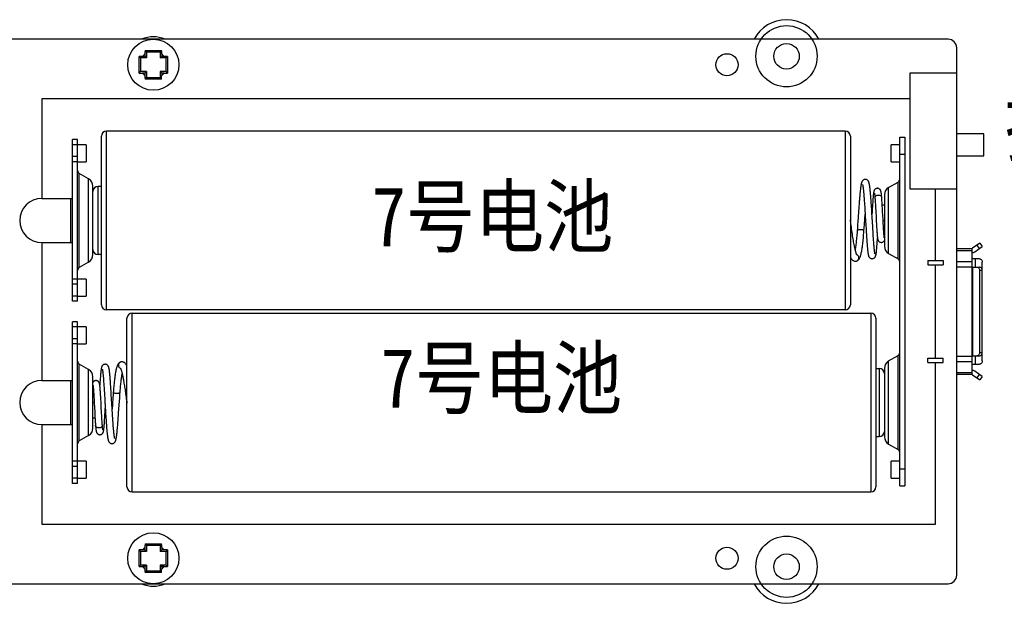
# Model space of a CAD drawing. Extents: x 0 to 297, y 0 to 210.
# Tile 17 of 23: x 102 to 160, y 54 to 89. Entities that reach past the tile are written whole.
import ezdxf

# ---------------------------------------------------------------- set-up
doc = ezdxf.new("R2010")
doc.units = 0
doc.header["$LTSCALE"] = 16.335
doc.layers.get('0').update_dxf_attribs({"linetype": 'CONTINUOUS'})
doc.layers.add('02___PRT_ALL_AXES', color=7, linetype='CONTINUOUS')
doc.styles.get("Standard").update_dxf_attribs({"font": 'txt', "width": 0.85})

msp = doc.modelspace()

# ---------------------------------------------------------------- linework, layer by layer
at = {"color": 7, "linetype": 'CONTINUOUS'}
for p, q in [((157.029, 87.503), (62.029, 87.503)), ((109.841, 86.841), (109.929, 86.753)), ((110.817, 86.841), (110.729, 86.753)), ((157.529, 56.003), (157.529, 87.003)), ((109.491, 86.491), (109.579, 86.403)), ((109.579, 86.403), (109.579, 85.603)), ((109.929, 86.403), (109.579, 86.403)), ((109.838, 86.494), (109.697, 86.494)), ((109.838, 86.635), (109.838, 86.494)), ((109.929, 86.403), (109.838, 86.494)), ((109.929, 86.753), (109.929, 86.403)), ((110.729, 86.753), (109.929, 86.753)), ((110.729, 86.753), (110.729, 86.403)), ((110.729, 86.403), (110.82, 86.494)), ((111.079, 86.403), (110.729, 86.403)), ((110.82, 86.635), (110.82, 86.494)), ((110.961, 86.494), (110.82, 86.494)), ((111.167, 86.491), (111.079, 86.403)), ((111.079, 85.603), (111.079, 86.403)), ((109.491, 85.515), (109.579, 85.603)), ((109.929, 85.603), (109.579, 85.603)), ((109.838, 85.512), (109.697, 85.512)), ((109.929, 85.603), (109.838, 85.512)), ((109.838, 85.512), (109.838, 85.371)), ((109.841, 85.165), (109.929, 85.253)), ((109.929, 85.603), (109.929, 85.253)), ((109.929, 85.253), (110.729, 85.253)), ((110.729, 85.603), (110.729, 85.253)), ((111.079, 85.603), (110.729, 85.603)), ((110.729, 85.603), (110.82, 85.512)), ((110.817, 85.165), (110.729, 85.253)), ((110.82, 85.512), (110.82, 85.371)), ((110.961, 85.512), (110.82, 85.512)), ((111.167, 85.515), (111.079, 85.603)), ((157.529, 85.503), (154.779, 85.503)), ((154.779, 85.503), (154.779, 78.703)), ((105.579, 72.103), (105.579, 81.603)), ((105.879, 81.603), (105.579, 81.603)), ((105.879, 72.103), (105.879, 81.603)), ((107.279, 71.903), (107.279, 81.803)), ((107.579, 71.603), (107.579, 82.103)), ((150.979, 82.103), (107.579, 82.103)), ((150.979, 82.103), (150.979, 71.603)), ((151.279, 81.803), (151.279, 71.903)), ((154.179, 81.753), (154.479, 81.753)), ((154.179, 61.253), (154.179, 81.753)), ((154.479, 81.753), (154.479, 61.253)), ((159.129, 81.953), (157.529, 81.953)), ((159.129, 80.653), (159.129, 81.953)), ((105.879, 81.303), (105.579, 81.303)), ((106.379, 81.303), (105.879, 81.303)), ((106.379, 81.303), (106.379, 80.303)), ((154.179, 81.303), (153.679, 81.303)), ((153.679, 80.303), (153.679, 81.303)), ((105.879, 80.603), (105.579, 80.603)), ((154.179, 80.753), (154.479, 80.753)), ((157.529, 80.653), (159.129, 80.653)), ((105.879, 80.303), (105.579, 80.303)), ((105.879, 80.303), (106.379, 80.303)), ((153.679, 80.303), (154.179, 80.303)), ((105.979, 74.093), (105.979, 79.613)), ((106.529, 79.295), (105.979, 79.613)), ((106.529, 74.411), (106.529, 79.295)), ((106.779, 74.844), (106.779, 78.862)), ((107.079, 74.853), (107.079, 78.853)), ((107.279, 78.853), (107.079, 78.853)), ((153.529, 78.795), (154.079, 79.113)), ((153.529, 74.911), (153.529, 78.795)), ((154.079, 74.593), (154.079, 79.113)), ((154.779, 78.703), (157.529, 78.703)), ((103.779, 78.153), (105.579, 78.153)), ((105.479, 75.553), (105.479, 78.153)), ((152.495, 78.049), (152.488, 78.145)), ((153.125, 78.188), (153.122, 78.224)), ((153.129, 78.133), (153.125, 78.188)), ((153.133, 78.071), (153.129, 78.133)), ((153.279, 78.362), (153.279, 75.344)), ((151.773, 77.555), (151.763, 77.42)), ((151.783, 77.686), (151.773, 77.555)), ((151.792, 77.811), (151.783, 77.686)), ((152.099, 77.99), (152.107, 77.882)), ((152.107, 77.882), (152.114, 77.77)), ((152.114, 77.77), (152.122, 77.655)), ((152.122, 77.655), (152.13, 77.535)), ((152.13, 77.535), (152.137, 77.413)), ((152.502, 77.95), (152.495, 78.049)), ((152.509, 77.848), (152.502, 77.95)), ((152.516, 77.744), (152.509, 77.848)), ((152.523, 77.638), (152.516, 77.744)), ((152.534, 77.475), (152.523, 77.638)), ((152.57, 77.571), (152.565, 77.474)), ((152.576, 77.664), (152.57, 77.571)), ((152.581, 77.752), (152.576, 77.664)), ((152.586, 77.834), (152.581, 77.752)), ((152.591, 77.912), (152.586, 77.834)), ((152.596, 77.986), (152.591, 77.912)), ((152.601, 78.054), (152.596, 77.986)), ((152.74, 77.972), (152.745, 77.892)), ((152.745, 77.892), (152.75, 77.809)), ((152.75, 77.809), (152.755, 77.724)), ((152.755, 77.724), (152.76, 77.636)), ((152.76, 77.636), (152.765, 77.547)), ((152.765, 77.547), (152.77, 77.456)), ((153.138, 78.006), (153.133, 78.071)), ((153.142, 77.938), (153.138, 78.006)), ((153.147, 77.867), (153.142, 77.938)), ((153.151, 77.795), (153.147, 77.867)), ((153.158, 77.684), (153.151, 77.795)), ((153.164, 77.569), (153.158, 77.684)), ((153.175, 77.373), (153.164, 77.569)), ((151.738, 77.067), (151.718, 76.772)), ((152.107, 76.624), (152.149, 77.221)), ((152.137, 77.413), (152.145, 77.288)), ((152.145, 77.288), (152.157, 77.097)), ((152.157, 77.097), (152.187, 76.584)), ((152.544, 77.311), (152.534, 77.475)), ((152.56, 77.035), (152.544, 77.311)), ((152.556, 77.321), (152.55, 77.209)), ((152.565, 77.474), (152.556, 77.321)), ((152.593, 76.499), (152.56, 77.035)), ((152.77, 77.456), (152.778, 77.317)), ((152.792, 77.04), (152.804, 76.815)), ((153.187, 77.138), (153.175, 77.373)), ((153.199, 76.909), (153.187, 77.138)), ((151.31, 76.672), (151.279, 76.896)), ((151.691, 76.396), (151.68, 76.253)), ((151.702, 76.547), (151.691, 76.396)), ((152.093, 76.429), (152.107, 76.624)), ((152.187, 76.584), (152.203, 76.334)), ((152.602, 76.348), (152.593, 76.499)), ((152.804, 76.815), (152.813, 76.643)), ((152.813, 76.643), (152.82, 76.52)), ((152.82, 76.52), (152.825, 76.442)), ((152.825, 76.442), (152.829, 76.367)), ((152.829, 76.367), (152.834, 76.295)), ((153.207, 76.763), (153.199, 76.909)), ((153.202, 76.853), (153.279, 76.853)), ((153.213, 76.659), (153.207, 76.763)), ((153.218, 76.559), (153.213, 76.659)), ((153.224, 76.465), (153.218, 76.559)), ((153.227, 76.406), (153.224, 76.465)), ((153.231, 76.349), (153.227, 76.406)), ((152.203, 76.334), (152.214, 76.154)), ((152.214, 76.154), (152.221, 76.04)), ((152.221, 76.04), (152.228, 75.929)), ((152.228, 75.929), (152.235, 75.824)), ((152.235, 75.824), (152.242, 75.725)), ((152.611, 76.201), (152.602, 76.348)), ((152.617, 76.107), (152.611, 76.201)), ((152.623, 76.016), (152.617, 76.107)), ((152.628, 75.927), (152.623, 76.016)), ((152.634, 75.841), (152.628, 75.927)), ((152.64, 75.759), (152.634, 75.841)), ((152.834, 76.295), (152.838, 76.228)), ((152.838, 76.228), (152.843, 76.164)), ((152.843, 76.164), (152.847, 76.104)), ((152.868, 75.724), (152.874, 75.824)), ((153.234, 76.295), (153.231, 76.349)), ((153.237, 76.244), (153.234, 76.295)), ((153.241, 76.195), (153.237, 76.244)), ((153.244, 76.149), (153.241, 76.195)), ((153.247, 76.106), (153.244, 76.149)), ((153.25, 76.066), (153.247, 76.106)), ((153.254, 76.028), (153.25, 76.066)), ((153.257, 75.993), (153.254, 76.028)), ((153.26, 75.961), (153.257, 75.993)), ((153.263, 75.932), (153.26, 75.961)), ((103.779, 75.553), (105.579, 75.553)), ((152.242, 75.725), (152.249, 75.631)), ((152.249, 75.631), (152.255, 75.542)), ((152.645, 75.68), (152.64, 75.759)), ((152.651, 75.604), (152.645, 75.68)), ((152.656, 75.531), (152.651, 75.604)), ((152.662, 75.462), (152.656, 75.531)), ((152.667, 75.396), (152.662, 75.462)), ((152.672, 75.334), (152.667, 75.396)), ((152.678, 75.276), (152.672, 75.334)), ((152.862, 75.632), (152.868, 75.724)), ((157.529, 75.213), (158.429, 75.213)), ((158.429, 67.793), (158.429, 75.213)), ((158.885, 75.523), (158.458, 75.222)), ((158.602, 75.018), (159.029, 75.319)), ((158.865, 75.203), (158.722, 75.408)), ((158.885, 75.523), (159.029, 75.319)), ((107.279, 74.853), (107.079, 74.853)), ((153.529, 74.911), (154.079, 74.593)), ((157.529, 75.079), (158.429, 75.079)), ((106.529, 74.411), (105.979, 74.093)), ((151.629, 74.469), (151.632, 74.469)), ((155.839, 74.503), (156.739, 74.503)), ((155.839, 74.503), (155.839, 74.253)), ((155.839, 74.253), (156.739, 74.253)), ((156.739, 74.503), (156.739, 74.253)), ((157.529, 74.437), (158.429, 74.437)), ((157.529, 74.121), (158.429, 74.121)), ((158.869, 74.603), (158.429, 74.603)), ((158.429, 74.103), (158.869, 74.103)), ((158.459, 74.103), (158.459, 68.903)), ((158.609, 74.603), (158.609, 74.103)), ((159.029, 68.603), (159.029, 74.403)), ((159.029, 73.903), (158.879, 73.903)), ((158.879, 69.103), (158.879, 73.903)), ((105.879, 73.403), (105.579, 73.403)), ((105.879, 73.103), (105.579, 73.103)), ((106.379, 73.403), (105.879, 73.403)), ((106.379, 73.403), (106.379, 72.403)), ((105.879, 72.403), (105.579, 72.403)), ((105.879, 72.403), (106.379, 72.403)), ((105.879, 72.103), (105.579, 72.103)), ((150.979, 71.603), (107.579, 71.603)), ((109.079, 71.403), (152.479, 71.403)), ((109.079, 60.903), (109.079, 71.403)), ((152.479, 71.403), (152.479, 60.903)), ((105.879, 70.903), (105.579, 70.903)), ((105.579, 61.403), (105.579, 70.903)), ((105.879, 70.603), (105.579, 70.603)), ((105.879, 61.403), (105.879, 70.903)), ((106.379, 70.603), (105.879, 70.603)), ((106.379, 70.603), (106.379, 69.603)), ((108.779, 61.203), (108.779, 71.103)), ((152.779, 71.103), (152.779, 61.203)), ((105.879, 69.903), (105.579, 69.903)), ((105.879, 69.603), (105.579, 69.603)), ((105.879, 69.603), (106.379, 69.603)), ((153.529, 68.595), (154.079, 68.913)), ((154.079, 63.393), (154.079, 68.913)), ((157.529, 68.885), (158.429, 68.885)), ((158.429, 68.903), (158.869, 68.903)), ((158.609, 68.903), (158.609, 68.403)), ((158.879, 69.103), (159.029, 69.103)), ((106.529, 68.095), (105.979, 68.413)), ((105.979, 63.893), (105.979, 68.413)), ((108.429, 68.537), (108.427, 68.537)), ((153.529, 63.711), (153.529, 68.595)), ((155.839, 68.753), (156.739, 68.753)), ((155.839, 68.503), (155.839, 68.753)), ((155.839, 68.503), (156.739, 68.503)), ((156.739, 68.503), (156.739, 68.753)), ((157.529, 68.569), (158.429, 68.569)), ((158.429, 68.403), (158.869, 68.403)), ((106.529, 64.211), (106.529, 68.095)), ((107.353, 67.98), (107.357, 67.95)), ((107.357, 67.95), (107.361, 67.917)), ((107.361, 67.917), (107.365, 67.881)), ((107.365, 67.881), (107.369, 67.842)), ((107.369, 67.842), (107.374, 67.8)), ((107.374, 67.8), (107.378, 67.755)), ((107.378, 67.755), (107.382, 67.706)), ((107.382, 67.706), (107.387, 67.655)), ((107.78, 67.747), (107.775, 67.802)), ((107.785, 67.689), (107.78, 67.747)), ((107.79, 67.628), (107.785, 67.689)), ((152.779, 68.153), (152.979, 68.153)), ((152.979, 68.153), (152.979, 64.153)), ((153.279, 68.162), (153.279, 64.144)), ((157.529, 67.927), (158.429, 67.927)), ((158.429, 67.793), (157.529, 67.793)), ((158.458, 67.784), (158.885, 67.483)), ((159.029, 67.687), (158.602, 67.988)), ((158.722, 67.598), (158.865, 67.802)), ((159.029, 67.687), (158.885, 67.483)), ((103.779, 67.453), (105.579, 67.453)), ((105.479, 64.853), (105.479, 67.453)), ((106.779, 64.644), (106.779, 67.662)), ((107.189, 67.268), (107.184, 67.182)), ((107.195, 67.355), (107.189, 67.268)), ((107.2, 67.439), (107.195, 67.355)), ((107.206, 67.517), (107.2, 67.439)), ((107.211, 67.59), (107.206, 67.517)), ((107.387, 67.655), (107.392, 67.6)), ((107.392, 67.6), (107.396, 67.541)), ((107.396, 67.541), (107.401, 67.48)), ((107.401, 67.48), (107.406, 67.415)), ((107.406, 67.415), (107.411, 67.346)), ((107.411, 67.346), (107.416, 67.275)), ((107.416, 67.275), (107.421, 67.2)), ((107.421, 67.2), (107.427, 67.122)), ((107.427, 67.122), (107.432, 67.04)), ((107.795, 67.563), (107.79, 67.628)), ((107.8, 67.495), (107.795, 67.563)), ((107.806, 67.424), (107.8, 67.495)), ((107.811, 67.35), (107.806, 67.424)), ((107.817, 67.272), (107.811, 67.35)), ((107.822, 67.191), (107.817, 67.272)), ((107.828, 67.107), (107.822, 67.191)), ((107.837, 66.975), (107.828, 67.107)), ((106.795, 67.078), (106.797, 67.054)), ((106.797, 67.054), (106.8, 67.028)), ((106.8, 67.028), (106.803, 67)), ((106.803, 67), (106.805, 66.969)), ((106.805, 66.969), (106.808, 66.935)), ((106.808, 66.935), (106.811, 66.9)), ((106.811, 66.9), (106.814, 66.862)), ((106.814, 66.862), (106.817, 66.822)), ((106.817, 66.822), (106.819, 66.78)), ((106.819, 66.78), (106.822, 66.735)), ((106.822, 66.735), (106.825, 66.689)), ((106.825, 66.689), (106.83, 66.616)), ((106.83, 66.616), (106.835, 66.539)), ((106.835, 66.539), (106.839, 66.458)), ((107.197, 67.066), (107.194, 67.099)), ((107.201, 67.03), (107.197, 67.066)), ((107.204, 66.991), (107.201, 67.03)), ((107.207, 66.948), (107.204, 66.991)), ((107.211, 66.903), (107.207, 66.948)), ((107.214, 66.854), (107.211, 66.903)), ((107.218, 66.803), (107.214, 66.854)), ((107.222, 66.748), (107.218, 66.803)), ((107.225, 66.691), (107.222, 66.748)), ((107.231, 66.6), (107.225, 66.691)), ((107.237, 66.504), (107.231, 66.6)), ((107.432, 67.04), (107.438, 66.956)), ((107.438, 66.956), (107.443, 66.868)), ((107.443, 66.868), (107.452, 66.731)), ((107.452, 66.731), (107.461, 66.588)), ((107.461, 66.588), (107.473, 66.388)), ((107.845, 66.836), (107.837, 66.975)), ((107.857, 66.64), (107.845, 66.836)), ((107.876, 66.326), (107.857, 66.64)), ((107.968, 66.613), (107.954, 66.431)), ((107.978, 66.755), (107.968, 66.613)), ((108.352, 66.393), (108.361, 66.525)), ((108.361, 66.525), (108.371, 66.66)), ((108.371, 66.66), (108.378, 66.753)), ((106.856, 66.153), (106.779, 66.153)), ((106.839, 66.458), (106.844, 66.373)), ((106.844, 66.373), (106.851, 66.253)), ((106.851, 66.253), (106.857, 66.127)), ((106.857, 66.127), (106.863, 66.027)), ((106.863, 66.027), (106.866, 65.959)), ((106.866, 65.959), (106.872, 65.855)), ((107.244, 66.366), (107.237, 66.504)), ((107.255, 66.179), (107.244, 66.366)), ((107.261, 66.06), (107.255, 66.179)), ((107.265, 65.977), (107.261, 66.06)), ((107.473, 66.388), (107.479, 66.283)), ((107.479, 66.283), (107.489, 66.122)), ((107.889, 66.109), (107.876, 66.326)), ((107.896, 65.999), (107.889, 66.109)), ((107.906, 65.834), (107.896, 65.999)), ((107.922, 65.967), (107.914, 65.857)), ((107.93, 66.079), (107.922, 65.967)), ((107.954, 66.431), (107.93, 66.079)), ((108.308, 65.767), (108.342, 66.262)), ((108.342, 66.262), (108.352, 66.393)), ((106.872, 65.855), (106.885, 65.601)), ((106.885, 65.601), (106.895, 65.416)), ((106.895, 65.416), (106.901, 65.306)), ((107.283, 65.63), (107.274, 65.807)), ((107.291, 65.495), (107.283, 65.63)), ((107.296, 65.406), (107.291, 65.495)), ((107.301, 65.317), (107.296, 65.406)), ((107.483, 65.346), (107.489, 65.45)), ((107.489, 65.45), (107.497, 65.598)), ((107.497, 65.598), (107.508, 65.797)), ((107.502, 65.896), (107.516, 65.66)), ((107.516, 65.66), (107.528, 65.481)), ((107.528, 65.481), (107.535, 65.363)), ((107.916, 65.671), (107.906, 65.834)), ((107.914, 65.857), (107.909, 65.785)), ((107.922, 65.565), (107.916, 65.671)), ((107.929, 65.46), (107.922, 65.565)), ((107.935, 65.359), (107.929, 65.46)), ((108.272, 65.272), (108.28, 65.376)), ((108.28, 65.376), (108.291, 65.539)), ((108.291, 65.539), (108.308, 65.767)), ((103.779, 64.853), (105.579, 64.853)), ((106.901, 65.306), (106.908, 65.197)), ((106.908, 65.197), (106.912, 65.126)), ((106.912, 65.126), (106.916, 65.057)), ((106.916, 65.057), (106.921, 64.989)), ((106.921, 64.989), (106.925, 64.924)), ((106.925, 64.924), (106.93, 64.861)), ((107.306, 65.229), (107.301, 65.317)), ((107.311, 65.143), (107.306, 65.229)), ((107.317, 65.059), (107.311, 65.143)), ((107.336, 64.797), (107.332, 64.839)), ((107.338, 64.766), (107.336, 64.797)), ((107.441, 64.762), (107.445, 64.806)), ((107.445, 64.806), (107.449, 64.852)), ((107.449, 64.852), (107.453, 64.902)), ((107.453, 64.902), (107.457, 64.953)), ((107.457, 64.953), (107.461, 65.007)), ((107.461, 65.007), (107.465, 65.063)), ((107.465, 65.063), (107.47, 65.152)), ((107.47, 65.152), (107.476, 65.246)), ((107.476, 65.246), (107.483, 65.346)), ((107.535, 65.363), (107.543, 65.248)), ((107.543, 65.248), (107.55, 65.138)), ((107.55, 65.138), (107.557, 65.033)), ((107.557, 65.033), (107.564, 64.935)), ((107.564, 64.935), (107.571, 64.842)), ((107.571, 64.842), (107.578, 64.755)), ((107.942, 65.26), (107.935, 65.359)), ((107.948, 65.165), (107.942, 65.26)), ((107.955, 65.075), (107.948, 65.165)), ((107.961, 64.988), (107.955, 65.075)), ((107.967, 64.906), (107.961, 64.988)), ((107.973, 64.828), (107.967, 64.906)), ((107.978, 64.754), (107.973, 64.828)), ((108.228, 64.724), (108.235, 64.806)), ((108.235, 64.806), (108.242, 64.891)), ((108.242, 64.891), (108.25, 64.981)), ((108.25, 64.981), (108.257, 65.074)), ((108.257, 65.074), (108.264, 65.172)), ((108.264, 65.172), (108.272, 65.272)), ((106.529, 64.211), (105.979, 63.893)), ((106.937, 64.772), (106.941, 64.729)), ((106.941, 64.729), (106.944, 64.689)), ((106.944, 64.689), (106.948, 64.652)), ((107.341, 64.736), (107.338, 64.766)), ((107.344, 64.708), (107.341, 64.736)), ((107.347, 64.681), (107.344, 64.708)), ((107.349, 64.655), (107.347, 64.681)), ((107.352, 64.632), (107.349, 64.655)), ((107.434, 64.682), (107.438, 64.721)), ((107.438, 64.721), (107.441, 64.762)), ((107.984, 64.684), (107.978, 64.754)), ((107.99, 64.618), (107.984, 64.684)), ((107.995, 64.555), (107.99, 64.618)), ((108.001, 64.496), (107.995, 64.555)), ((108.006, 64.441), (108.001, 64.496)), ((152.779, 64.153), (152.979, 64.153)), ((153.529, 63.711), (154.079, 63.393)), ((105.879, 62.703), (105.579, 62.703)), ((106.379, 62.703), (105.879, 62.703)), ((106.379, 62.703), (106.379, 61.703)), ((154.179, 62.703), (153.679, 62.703)), ((153.679, 61.703), (153.679, 62.703)), ((105.879, 62.403), (105.579, 62.403)), ((154.179, 62.253), (154.479, 62.253)), ((105.879, 61.703), (105.579, 61.703)), ((105.879, 61.403), (105.579, 61.403)), ((105.879, 61.703), (106.379, 61.703)), ((153.679, 61.703), (154.179, 61.703)), ((109.079, 60.903), (152.479, 60.903)), ((154.179, 61.253), (154.479, 61.253)), ((109.491, 57.491), (109.579, 57.403)), ((109.929, 57.403), (109.579, 57.403)), ((109.579, 57.403), (109.579, 56.603)), ((109.838, 57.494), (109.697, 57.494)), ((109.838, 57.635), (109.838, 57.494)), ((109.929, 57.403), (109.838, 57.494)), ((109.841, 57.841), (109.929, 57.753)), ((110.729, 57.753), (109.929, 57.753)), ((109.929, 57.753), (109.929, 57.403)), ((110.817, 57.841), (110.729, 57.753)), ((110.729, 57.753), (110.729, 57.403)), ((110.729, 57.403), (110.82, 57.494)), ((111.079, 57.403), (110.729, 57.403)), ((110.82, 57.635), (110.82, 57.494)), ((110.961, 57.494), (110.82, 57.494)), ((111.167, 57.491), (111.079, 57.403)), ((111.079, 56.603), (111.079, 57.403)), ((109.491, 56.515), (109.579, 56.603)), ((109.929, 56.603), (109.579, 56.603)), ((109.838, 56.512), (109.697, 56.512)), ((109.929, 56.603), (109.838, 56.512)), ((109.838, 56.512), (109.838, 56.371)), ((109.841, 56.165), (109.929, 56.253)), ((109.929, 56.603), (109.929, 56.253)), ((109.929, 56.253), (110.729, 56.253)), ((111.079, 56.603), (110.729, 56.603)), ((110.729, 56.603), (110.82, 56.512)), ((110.729, 56.603), (110.729, 56.253)), ((110.817, 56.165), (110.729, 56.253)), ((110.961, 56.512), (110.82, 56.512)), ((110.82, 56.512), (110.82, 56.371)), ((111.167, 56.515), (111.079, 56.603)), ((62.029, 55.503), (157.029, 55.503))]:
    msp.add_line(p, q, dxfattribs=at)
at = {"color": 5, "linetype": 'CONTINUOUS'}
for p, q in [((103.779, 84.003), (103.779, 78.153)), ((154.779, 84.003), (103.779, 84.003)), ((156.279, 74.503), (156.279, 78.703)), ((103.779, 75.553), (103.779, 67.453)), ((156.279, 68.753), (156.279, 74.253)), ((156.279, 59.003), (156.279, 68.503)), ((103.779, 64.853), (103.779, 59.003)), ((103.779, 59.003), (156.279, 59.003))]:
    msp.add_line(p, q, dxfattribs=at)
at = {"color": 7, "linetype": 'CONTINUOUS'}
for points in [[(152.157, 79.268), (152.149, 79.268), (152.115, 79.264), (152.082, 79.254), (152.052, 79.24), (152.027, 79.223), (152.005, 79.203), (151.988, 79.183), (151.974, 79.164), (151.964, 79.146), (151.955, 79.129), (151.948, 79.112), (151.942, 79.096), (151.937, 79.08), (151.932, 79.064), (151.927, 79.047), (151.923, 79.03), (151.919, 79.011), (151.915, 78.992), (151.911, 78.971), (151.907, 78.949), (151.903, 78.926), (151.898, 78.901), (151.894, 78.875), (151.89, 78.848), (151.886, 78.819), (151.882, 78.789), (151.878, 78.757), (151.874, 78.724), (151.87, 78.689), (151.866, 78.653), (151.862, 78.616), (151.858, 78.577), (151.854, 78.536), (151.849, 78.494), (151.845, 78.45), (151.841, 78.405), (151.837, 78.359), (151.832, 78.31), (151.828, 78.261), (151.824, 78.209), (151.819, 78.157), (151.815, 78.103), (151.81, 78.047), (151.806, 77.99), (151.801, 77.932), (151.792, 77.811)], [(152.488, 78.145), (152.485, 78.191), (152.481, 78.237), (152.478, 78.282), (152.474, 78.325), (152.471, 78.368), (152.467, 78.41), (152.464, 78.45), (152.46, 78.49), (152.457, 78.528), (152.453, 78.565), (152.45, 78.602), (152.446, 78.636), (152.443, 78.67), (152.439, 78.702), (152.436, 78.734), (152.432, 78.763), (152.429, 78.792), (152.425, 78.819), (152.422, 78.846), (152.418, 78.87), (152.415, 78.894), (152.411, 78.917), (152.408, 78.938), (152.404, 78.959), (152.401, 78.978), (152.397, 78.997), (152.393, 79.014), (152.39, 79.031), (152.386, 79.047), (152.382, 79.063), (152.377, 79.077), (152.373, 79.092), (152.367, 79.106), (152.362, 79.121), (152.355, 79.136), (152.346, 79.153), (152.336, 79.169), (152.323, 79.187), (152.306, 79.206), (152.284, 79.225), (152.259, 79.241), (152.23, 79.255), (152.197, 79.264), (152.163, 79.268), (152.157, 79.268)], [(151.994, 78.966), (151.994, 78.966), (151.995, 78.964), (151.996, 78.96), (151.997, 78.955), (151.999, 78.947), (152.001, 78.938), (152.004, 78.928), (152.006, 78.916), (152.009, 78.902), (152.012, 78.887), (152.014, 78.871), (152.017, 78.853), (152.02, 78.834), (152.023, 78.813), (152.026, 78.791), (152.029, 78.767), (152.033, 78.742), (152.036, 78.715), (152.039, 78.687), (152.042, 78.658), (152.046, 78.627), (152.049, 78.595), (152.052, 78.561), (152.056, 78.526), (152.059, 78.489), (152.063, 78.451), (152.066, 78.411), (152.07, 78.37), (152.074, 78.327), (152.077, 78.283), (152.081, 78.237), (152.084, 78.19), (152.088, 78.142), (152.092, 78.093), (152.096, 78.042), (152.099, 77.99)], [(152.87, 78.743), (152.858, 78.743), (152.828, 78.739), (152.8, 78.731), (152.775, 78.719), (152.751, 78.705), (152.731, 78.689), (152.714, 78.671), (152.7, 78.653), (152.688, 78.635), (152.68, 78.618), (152.673, 78.603), (152.668, 78.589), (152.663, 78.575), (152.66, 78.562), (152.657, 78.55), (152.654, 78.537), (152.651, 78.524), (152.648, 78.511), (152.646, 78.497), (152.644, 78.482), (152.641, 78.466), (152.639, 78.45)], [(153.092, 78.501), (153.089, 78.515), (153.087, 78.528), (153.084, 78.541), (153.081, 78.553), (153.078, 78.565), (153.075, 78.577), (153.071, 78.59), (153.066, 78.603), (153.06, 78.616), (153.053, 78.631), (153.043, 78.648), (153.031, 78.665), (153.016, 78.682), (152.998, 78.698), (152.977, 78.713), (152.953, 78.725), (152.927, 78.735), (152.899, 78.741), (152.87, 78.743)], [(152.639, 78.45), (152.637, 78.433), (152.634, 78.415), (152.632, 78.395), (152.63, 78.375), (152.627, 78.354), (152.625, 78.332), (152.623, 78.309), (152.62, 78.285), (152.618, 78.26), (152.616, 78.234), (152.613, 78.206), (152.611, 78.178), (152.609, 78.149), (152.606, 78.118), (152.601, 78.054)], [(152.694, 78.457), (152.692, 78.462), (152.692, 78.464), (152.692, 78.463), (152.692, 78.461), (152.693, 78.457), (152.694, 78.452), (152.696, 78.446), (152.697, 78.438), (152.698, 78.429), (152.7, 78.419), (152.702, 78.407), (152.703, 78.395), (152.705, 78.381), (152.707, 78.366), (152.709, 78.35), (152.711, 78.333), (152.713, 78.314), (152.715, 78.295), (152.716, 78.274), (152.719, 78.252), (152.721, 78.228), (152.723, 78.204)], [(152.723, 78.204), (152.727, 78.154), (152.729, 78.12), (152.732, 78.084), (152.734, 78.048), (152.737, 78.01), (152.74, 77.972)], [(153.122, 78.224), (153.12, 78.25), (153.118, 78.275), (153.115, 78.299), (153.113, 78.322), (153.111, 78.344), (153.109, 78.365), (153.107, 78.385), (153.105, 78.404), (153.103, 78.423), (153.1, 78.44), (153.098, 78.457), (153.096, 78.472), (153.094, 78.487), (153.092, 78.501)], [(153.203, 77.752), (153.175, 77.745), (153.155, 77.736)], [(153.24, 77.756), (153.232, 77.756), (153.203, 77.752)], [(153.279, 77.752), (153.266, 77.754), (153.24, 77.756)], [(151.763, 77.42), (151.758, 77.351), (151.738, 77.067)], [(152.778, 77.317), (152.787, 77.132), (152.792, 77.04)], [(151.667, 74.824), (151.667, 74.825), (151.663, 74.83), (151.657, 74.843), (151.648, 74.861), (151.638, 74.884), (151.628, 74.912), (151.616, 74.945), (151.605, 74.983), (151.593, 75.025), (151.58, 75.072), (151.567, 75.123), (151.554, 75.178), (151.541, 75.237), (151.528, 75.3), (151.514, 75.368), (151.501, 75.439), (151.487, 75.515), (151.473, 75.594), (151.458, 75.677), (151.444, 75.764), (151.43, 75.854), (151.415, 75.948), (151.4, 76.045), (151.385, 76.145), (151.37, 76.247), (151.355, 76.352), (151.34, 76.458), (151.325, 76.565), (151.31, 76.672)], [(151.632, 74.469), (151.64, 74.472), (151.678, 74.486), (151.711, 74.505), (151.741, 74.528), (151.766, 74.553), (151.788, 74.58), (151.807, 74.608), (151.823, 74.637), (151.839, 74.668), (151.853, 74.701), (151.866, 74.736), (151.878, 74.773), (151.89, 74.813), (151.902, 74.855), (151.913, 74.901), (151.924, 74.949), (151.935, 75.001), (151.946, 75.056), (151.956, 75.115), (151.966, 75.177), (151.977, 75.243), (151.987, 75.313), (151.996, 75.387), (152.006, 75.465), (152.016, 75.546), (152.025, 75.632), (152.034, 75.721), (152.043, 75.814), (152.052, 75.911), (152.061, 76.012), (152.07, 76.117), (152.078, 76.225), (152.093, 76.429)], [(151.718, 76.772), (151.707, 76.622), (151.702, 76.547)], [(151.68, 76.253), (151.671, 76.132), (151.663, 76.034), (151.655, 75.939), (151.646, 75.848), (151.638, 75.76), (151.629, 75.676), (151.62, 75.596), (151.612, 75.519), (151.603, 75.446), (151.594, 75.377), (151.585, 75.312), (151.575, 75.251), (151.566, 75.193), (151.56, 75.155)], [(152.847, 76.104), (152.849, 76.075), (152.851, 76.048), (152.853, 76.021), (152.856, 75.996), (152.858, 75.972), (152.86, 75.949), (152.862, 75.927), (152.864, 75.906), (152.866, 75.886), (152.869, 75.867), (152.871, 75.849), (152.873, 75.832), (152.875, 75.817), (152.877, 75.802), (152.88, 75.788), (152.882, 75.774), (152.885, 75.761), (152.887, 75.748), (152.891, 75.735), (152.895, 75.721), (152.9, 75.707), (152.906, 75.691), (152.915, 75.674), (152.926, 75.655), (152.941, 75.636), (152.958, 75.618), (152.979, 75.601), (153.003, 75.587), (153.029, 75.575), (153.057, 75.568), (153.086, 75.564), (153.097, 75.563)], [(153.277, 75.833), (153.277, 75.834), (153.276, 75.836), (153.275, 75.84), (153.274, 75.845), (153.273, 75.851), (153.272, 75.858), (153.271, 75.866), (153.27, 75.874), (153.268, 75.884), (153.267, 75.895), (153.266, 75.906), (153.264, 75.919), (153.263, 75.932)], [(152.255, 75.542), (152.258, 75.5), (152.262, 75.459), (152.265, 75.419), (152.268, 75.381), (152.271, 75.344), (152.274, 75.309), (152.277, 75.274), (152.28, 75.241), (152.283, 75.209), (152.286, 75.179), (152.289, 75.149), (152.292, 75.121), (152.295, 75.094), (152.297, 75.068), (152.3, 75.043), (152.303, 75.02), (152.306, 74.997), (152.309, 74.976), (152.312, 74.955), (152.314, 74.936), (152.317, 74.917), (152.32, 74.9), (152.323, 74.883), (152.326, 74.867), (152.329, 74.851), (152.332, 74.837), (152.335, 74.822), (152.338, 74.809), (152.342, 74.796), (152.345, 74.783), (152.349, 74.77), (152.354, 74.757), (152.36, 74.743), (152.366, 74.729), (152.374, 74.714), (152.385, 74.697), (152.398, 74.68), (152.414, 74.663), (152.434, 74.646), (152.458, 74.631), (152.484, 74.618), (152.514, 74.609), (152.545, 74.605), (152.558, 74.605)], [(152.558, 74.605), (152.564, 74.605), (152.595, 74.608), (152.625, 74.616), (152.652, 74.628), (152.677, 74.642), (152.698, 74.659), (152.715, 74.676), (152.729, 74.694), (152.74, 74.71), (152.748, 74.726), (152.755, 74.741), (152.761, 74.755), (152.766, 74.769), (152.77, 74.782), (152.774, 74.795), (152.777, 74.809), (152.78, 74.823), (152.784, 74.837), (152.787, 74.852), (152.789, 74.867), (152.792, 74.883), (152.795, 74.9), (152.798, 74.917), (152.8, 74.936), (152.803, 74.955), (152.806, 74.975), (152.808, 74.997), (152.811, 75.019), (152.814, 75.042), (152.816, 75.067), (152.819, 75.093), (152.822, 75.12), (152.824, 75.148), (152.827, 75.177), (152.83, 75.208), (152.833, 75.24), (152.836, 75.273), (152.838, 75.308), (152.841, 75.344), (152.844, 75.381), (152.847, 75.42), (152.85, 75.46), (152.853, 75.501), (152.856, 75.544), (152.862, 75.632)], [(152.728, 74.896), (152.728, 74.896), (152.727, 74.897), (152.726, 74.9), (152.725, 74.905), (152.724, 74.911), (152.722, 74.919), (152.72, 74.928), (152.718, 74.938), (152.716, 74.949), (152.714, 74.962), (152.712, 74.975), (152.71, 74.99), (152.707, 75.006), (152.705, 75.023), (152.703, 75.041), (152.7, 75.06), (152.698, 75.08), (152.696, 75.101), (152.693, 75.123), (152.691, 75.146), (152.688, 75.17), (152.685, 75.195), (152.683, 75.221), (152.68, 75.248), (152.678, 75.276)], [(153.097, 75.563), (153.127, 75.566), (153.155, 75.572), (153.181, 75.582), (153.205, 75.595), (153.227, 75.61), (153.245, 75.627), (153.26, 75.645), (153.272, 75.663), (153.279, 75.675)], [(151.279, 74.716), (151.288, 74.695), (151.306, 74.657), (151.325, 74.623), (151.346, 74.59), (151.37, 74.559), (151.401, 74.529), (151.436, 74.502), (151.477, 74.481), (151.522, 74.467), (151.572, 74.462)], [(151.571, 74.461), (151.598, 74.463), (151.624, 74.468), (151.629, 74.469)], [(107.5, 68.401), (107.477, 68.4), (107.454, 68.396), (107.431, 68.389), (107.409, 68.38), (107.389, 68.369), (107.371, 68.356), (107.355, 68.342), (107.342, 68.328), (107.33, 68.314), (107.321, 68.3), (107.313, 68.287), (107.307, 68.274), (107.302, 68.262), (107.297, 68.251), (107.293, 68.24), (107.29, 68.229), (107.287, 68.219), (107.284, 68.208), (107.281, 68.197), (107.278, 68.186), (107.276, 68.175), (107.273, 68.163), (107.271, 68.151), (107.268, 68.138), (107.266, 68.124), (107.264, 68.11), (107.261, 68.096), (107.259, 68.081), (107.257, 68.065), (107.255, 68.048), (107.252, 68.031), (107.25, 68.013), (107.248, 67.994), (107.246, 67.974), (107.243, 67.953), (107.241, 67.932), (107.239, 67.909), (107.236, 67.885), (107.234, 67.861), (107.231, 67.835), (107.229, 67.809), (107.227, 67.781), (107.224, 67.752), (107.222, 67.722), (107.219, 67.691), (107.216, 67.659), (107.211, 67.59)], [(107.775, 67.802), (107.772, 67.828), (107.769, 67.854), (107.767, 67.878), (107.764, 67.902), (107.762, 67.926), (107.759, 67.948), (107.757, 67.969), (107.754, 67.99), (107.752, 68.01), (107.749, 68.029), (107.747, 68.047), (107.744, 68.065), (107.742, 68.082), (107.739, 68.098), (107.737, 68.113), (107.734, 68.128), (107.732, 68.142), (107.729, 68.155), (107.727, 68.168), (107.724, 68.18), (107.721, 68.192), (107.718, 68.204), (107.715, 68.215), (107.712, 68.227), (107.708, 68.238), (107.704, 68.249), (107.699, 68.261), (107.694, 68.273), (107.687, 68.286), (107.679, 68.299), (107.67, 68.313), (107.659, 68.327), (107.646, 68.341), (107.63, 68.355), (107.612, 68.368), (107.592, 68.379), (107.571, 68.388), (107.548, 68.395), (107.525, 68.4), (107.502, 68.401), (107.5, 68.401)], [(108.427, 68.537), (108.4, 68.528), (108.373, 68.516), (108.347, 68.501), (108.324, 68.483), (108.303, 68.464), (108.285, 68.445), (108.269, 68.424), (108.255, 68.403), (108.242, 68.381), (108.229, 68.358), (108.218, 68.334), (108.207, 68.31), (108.197, 68.284), (108.187, 68.256), (108.178, 68.228), (108.169, 68.198), (108.16, 68.167), (108.152, 68.135), (108.144, 68.101), (108.136, 68.065), (108.128, 68.028), (108.12, 67.988), (108.112, 67.947), (108.104, 67.904), (108.096, 67.858), (108.089, 67.81), (108.081, 67.759), (108.073, 67.706), (108.066, 67.65), (108.058, 67.591), (108.05, 67.529), (108.043, 67.464), (108.035, 67.395), (108.028, 67.324), (108.02, 67.248), (108.012, 67.169), (108.005, 67.085), (107.997, 66.998), (107.99, 66.907), (107.982, 66.811), (107.978, 66.755)], [(108.457, 68.542), (108.44, 68.54), (108.429, 68.537)], [(108.487, 68.544), (108.474, 68.544), (108.457, 68.542)], [(108.779, 68.29), (108.768, 68.315), (108.755, 68.342), (108.742, 68.368), (108.728, 68.392), (108.712, 68.415), (108.696, 68.437), (108.677, 68.459), (108.655, 68.479), (108.631, 68.498), (108.603, 68.515), (108.571, 68.529), (108.538, 68.539), (108.504, 68.544), (108.487, 68.544)], [(107.33, 68.11), (107.33, 68.11), (107.331, 68.109), (107.331, 68.107), (107.332, 68.105), (107.333, 68.101), (107.334, 68.096), (107.335, 68.091), (107.336, 68.085), (107.338, 68.078), (107.339, 68.07), (107.341, 68.061), (107.343, 68.052), (107.344, 68.042), (107.346, 68.031), (107.348, 68.019), (107.35, 68.007), (107.351, 67.994), (107.353, 67.98)], [(108.378, 66.753), (108.381, 66.797), (108.388, 66.883), (108.395, 66.967), (108.402, 67.048), (108.409, 67.127), (108.416, 67.204), (108.424, 67.279), (108.431, 67.35), (108.439, 67.419), (108.446, 67.486), (108.454, 67.549), (108.462, 67.61), (108.47, 67.668), (108.478, 67.723), (108.486, 67.774), (108.494, 67.823), (108.498, 67.851)], [(108.391, 68.182), (108.391, 68.182), (108.392, 68.179), (108.396, 68.173), (108.401, 68.165), (108.406, 68.153), (108.413, 68.138), (108.42, 68.121), (108.428, 68.101), (108.436, 68.078), (108.444, 68.052), (108.453, 68.024), (108.462, 67.992), (108.471, 67.959), (108.481, 67.922), (108.491, 67.883), (108.5, 67.842), (108.51, 67.798), (108.521, 67.751), (108.531, 67.702), (108.541, 67.651), (108.552, 67.597), (108.562, 67.54), (108.573, 67.481), (108.584, 67.419), (108.595, 67.355), (108.606, 67.288), (108.618, 67.217), (108.63, 67.144), (108.642, 67.068), (108.654, 66.99), (108.666, 66.908), (108.678, 66.824), (108.691, 66.737), (108.704, 66.649), (108.717, 66.559), (108.729, 66.467), (108.742, 66.375)], [(106.961, 67.442), (106.958, 67.442), (106.935, 67.441), (106.913, 67.436), (106.892, 67.43), (106.872, 67.422), (106.854, 67.412), (106.838, 67.401), (106.823, 67.389), (106.81, 67.376), (106.799, 67.363), (106.79, 67.349), (106.782, 67.336), (106.779, 67.331)], [(106.781, 67.173), (106.781, 67.173), (106.781, 67.172), (106.782, 67.17), (106.782, 67.167), (106.783, 67.164), (106.784, 67.159), (106.785, 67.154), (106.786, 67.148), (106.787, 67.142), (106.788, 67.134), (106.789, 67.127), (106.79, 67.118), (106.791, 67.109), (106.792, 67.099), (106.794, 67.089), (106.795, 67.078)], [(107.194, 67.099), (107.192, 67.114), (107.191, 67.129), (107.189, 67.143), (107.187, 67.157), (107.186, 67.169), (107.184, 67.182), (107.182, 67.193), (107.181, 67.205), (107.179, 67.215), (107.177, 67.226), (107.175, 67.236), (107.173, 67.246), (107.171, 67.256), (107.169, 67.265), (107.166, 67.275), (107.163, 67.286), (107.159, 67.296), (107.155, 67.308), (107.149, 67.32), (107.143, 67.333), (107.135, 67.346), (107.125, 67.36), (107.114, 67.374), (107.101, 67.387), (107.087, 67.399), (107.071, 67.41), (107.053, 67.42), (107.034, 67.429), (107.013, 67.435), (106.991, 67.44), (106.968, 67.442), (106.961, 67.442)], [(107.274, 65.807), (107.27, 65.893), (107.265, 65.977)], [(107.489, 66.122), (107.492, 66.066), (107.502, 65.896)], [(108.742, 66.375), (108.768, 66.19), (108.779, 66.11)], [(106.779, 65.254), (106.795, 65.251), (106.818, 65.25)], [(106.818, 65.25), (106.823, 65.25), (106.846, 65.252), (106.868, 65.256), (106.888, 65.263), (106.903, 65.269)], [(106.93, 64.861), (106.932, 64.83), (106.937, 64.772)], [(107.332, 64.839), (107.328, 64.902), (107.325, 64.94), (107.322, 64.979), (107.319, 65.019), (107.317, 65.059)], [(106.948, 64.652), (106.95, 64.634), (106.951, 64.618), (106.953, 64.602), (106.955, 64.586), (106.957, 64.572), (106.959, 64.558), (106.96, 64.545), (106.962, 64.532), (106.964, 64.52), (106.966, 64.508), (106.968, 64.497), (106.97, 64.486), (106.972, 64.476), (106.974, 64.466), (106.976, 64.456), (106.978, 64.447), (106.981, 64.437), (106.983, 64.428), (106.987, 64.418), (106.99, 64.408), (106.994, 64.397), (106.999, 64.386), (107.006, 64.373), (107.013, 64.36), (107.022, 64.347), (107.034, 64.333), (107.047, 64.319), (107.062, 64.306), (107.08, 64.294), (107.099, 64.283), (107.12, 64.275), (107.142, 64.268), (107.164, 64.264), (107.188, 64.263)], [(107.188, 64.263), (107.199, 64.263), (107.223, 64.266), (107.245, 64.271), (107.265, 64.278), (107.283, 64.287), (107.3, 64.296), (107.316, 64.308), (107.33, 64.32), (107.342, 64.333), (107.354, 64.346), (107.363, 64.36), (107.371, 64.373), (107.378, 64.386), (107.383, 64.399), (107.388, 64.41), (107.391, 64.421), (107.395, 64.431), (107.398, 64.441), (107.4, 64.451), (107.403, 64.461), (107.405, 64.472), (107.407, 64.482), (107.409, 64.493), (107.411, 64.504), (107.413, 64.516), (107.415, 64.528), (107.417, 64.541), (107.419, 64.554), (107.421, 64.568), (107.423, 64.582), (107.424, 64.597), (107.426, 64.613), (107.428, 64.629), (107.43, 64.646), (107.434, 64.682)], [(107.366, 64.542), (107.366, 64.542), (107.366, 64.543), (107.366, 64.544), (107.365, 64.546), (107.365, 64.549), (107.364, 64.553), (107.363, 64.558), (107.362, 64.564), (107.361, 64.57), (107.36, 64.577), (107.358, 64.585), (107.357, 64.593), (107.356, 64.602), (107.355, 64.611), (107.353, 64.622), (107.352, 64.632)], [(107.578, 64.755), (107.581, 64.714), (107.584, 64.674), (107.587, 64.635), (107.591, 64.597), (107.594, 64.561), (107.597, 64.525), (107.6, 64.491), (107.603, 64.458), (107.606, 64.426), (107.609, 64.394), (107.612, 64.364), (107.616, 64.335), (107.619, 64.306), (107.622, 64.279), (107.625, 64.253), (107.628, 64.228), (107.631, 64.203), (107.634, 64.18), (107.637, 64.158), (107.64, 64.136), (107.643, 64.116), (107.646, 64.096), (107.649, 64.077), (107.652, 64.06), (107.655, 64.043), (107.658, 64.026), (107.661, 64.011), (107.664, 63.996), (107.667, 63.982), (107.67, 63.968), (107.673, 63.955), (107.677, 63.942), (107.68, 63.93), (107.684, 63.918), (107.688, 63.906), (107.693, 63.894), (107.698, 63.881), (107.704, 63.869), (107.71, 63.856), (107.718, 63.842), (107.728, 63.828), (107.739, 63.814), (107.752, 63.8), (107.767, 63.786), (107.786, 63.773), (107.806, 63.761), (107.828, 63.751), (107.852, 63.744), (107.877, 63.739), (107.901, 63.738)], [(107.901, 63.738), (107.905, 63.738), (107.929, 63.74), (107.953, 63.744), (107.976, 63.752), (107.998, 63.762), (108.018, 63.773), (108.036, 63.787), (108.051, 63.8), (108.063, 63.814), (108.074, 63.828), (108.083, 63.841), (108.091, 63.854), (108.098, 63.866), (108.103, 63.878), (108.109, 63.89), (108.113, 63.902), (108.117, 63.914), (108.121, 63.925), (108.125, 63.937), (108.128, 63.949), (108.131, 63.961), (108.134, 63.974), (108.138, 63.987), (108.141, 64.001), (108.144, 64.016), (108.147, 64.031), (108.15, 64.046), (108.152, 64.063), (108.155, 64.08), (108.158, 64.098), (108.161, 64.116), (108.164, 64.136), (108.167, 64.156), (108.17, 64.177), (108.173, 64.199), (108.176, 64.222), (108.179, 64.246), (108.182, 64.271), (108.185, 64.296), (108.189, 64.323), (108.192, 64.351), (108.195, 64.379), (108.198, 64.409), (108.201, 64.44), (108.205, 64.472), (108.208, 64.505), (108.211, 64.539), (108.214, 64.574), (108.218, 64.61), (108.221, 64.647), (108.228, 64.724)], [(108.064, 64.041), (108.064, 64.041), (108.063, 64.043), (108.062, 64.047), (108.06, 64.051), (108.059, 64.057), (108.057, 64.064), (108.056, 64.072), (108.054, 64.08), (108.052, 64.09), (108.05, 64.101), (108.047, 64.112), (108.045, 64.125), (108.043, 64.138), (108.041, 64.152), (108.039, 64.167), (108.036, 64.183), (108.034, 64.2), (108.031, 64.217), (108.029, 64.236), (108.026, 64.255), (108.024, 64.275), (108.021, 64.296), (108.019, 64.318), (108.016, 64.341), (108.014, 64.365), (108.011, 64.389), (108.009, 64.415), (108.006, 64.441)]]:
    msp.add_lwpolyline(points, dxfattribs=at)
at = {"color": 5, "linetype": 'CONTINUOUS'}
for centre in [(147.529, 86.503), (147.529, 56.503)]:
    msp.add_circle(centre, 1.8, dxfattribs=at)
at = {"color": 7, "linetype": 'CONTINUOUS'}
for centre, radius in [((110.329, 86.003), 1.5), ((147.529, 86.503), 0.75), ((144.029, 86.003), 0.65), ((110.329, 57.003), 1.5), ((144.029, 57.003), 0.65), ((147.529, 56.503), 0.75)]:
    msp.add_circle(centre, radius, dxfattribs=at)
at = {"color": 5, "linetype": 'CONTINUOUS'}
for centre, radius, start, end in [((147.529, 86.503), 2.15, 27.71902, 152.28098), ((110.329, 86.003), 1.65, 65.40052, 114.59948), ((110.329, 57.003), 1.65, 245.40052, 294.59948), ((147.529, 56.503), 2.15, 207.71902, 332.28098)]:
    msp.add_arc(centre, radius, start, end, dxfattribs=at)
at = {"color": 7, "linetype": 'CONTINUOUS'}
for centre, radius, start, end in [((157.029, 87.003), 0.5, 0, 90), ((116.927, 86.637), 7.088, 178.35158, 180.01884), ((104.046, 86.641), 6.774, 359.94244, 1.68714), ((109.69, 79.72), 6.774, 89.94244, 91.68714), ((110.329, 86.003), 0.8, 127.84966, 142.15034), ((110.329, 86.003), 0.8, 37.84966, 52.15034), ((110.963, 79.405), 7.088, 88.35158, 90.01885), ((109.695, 92.601), 7.088, 268.35158, 270.01885), ((110.329, 86.003), 0.8, 217.84966, 232.15034), ((116.612, 85.364), 6.774, 179.94244, 181.68714), ((103.731, 85.369), 7.088, 358.35158, 0.01884), ((110.329, 86.003), 0.8, 307.84966, 322.15034), ((110.968, 92.286), 6.774, 269.94244, 271.68714), ((107.579, 81.803), 0.3, 90, 180), ((150.979, 81.803), 0.3, 0, 90), ((106.079, 79.786), 0.2, 180, 240), ((106.279, 78.862), 0.5, 0, 60), ((153.979, 79.286), 0.2, 300, 360), ((107.079, 78.553), 0.3, 90, 180), ((153.779, 78.362), 0.5, 120, 180), ((103.779, 76.853), 1.3, 90, 270), ((153.779, 75.344), 0.5, 180, 240), ((158.429, 75.263), 0.05, 270, 305.15284), ((106.279, 74.844), 0.5, 300, 360), ((107.079, 75.153), 0.3, 180, 270), ((158.429, 75.263), 0.3, 270, 305.15284), ((106.079, 73.92), 0.2, 120, 180), ((151.579, 74.669), 0.207, 284.68654, 296.42801), ((153.979, 74.42), 0.2, 0, 60), ((107.579, 71.903), 0.3, 180, 270), ((150.979, 71.903), 0.3, 270, 360), ((109.079, 71.103), 0.3, 90, 180), ((152.479, 71.103), 0.3, 0, 90), ((153.979, 69.086), 0.2, 300, 360), ((106.079, 68.586), 0.2, 180, 240), ((108.479, 68.336), 0.207, 104.50111, 109.97764), ((153.779, 68.162), 0.5, 120, 180), ((106.279, 67.662), 0.5, 0, 60), ((152.979, 67.853), 0.3, 0, 90), ((158.429, 67.743), 0.3, 54.84716, 90), ((158.429, 67.743), 0.05, 54.84716, 90), ((103.779, 66.153), 1.3, 90, 270), ((106.279, 64.644), 0.5, 300, 360), ((152.979, 64.453), 0.3, 270, 360), ((106.079, 63.72), 0.2, 120, 180), ((153.779, 64.144), 0.5, 180, 240), ((153.979, 63.22), 0.2, 0, 60), ((109.079, 61.203), 0.3, 180, 270), ((152.479, 61.203), 0.3, 270, 360), ((109.69, 50.72), 6.774, 89.94244, 91.68714), ((110.329, 57.003), 0.8, 127.84966, 142.15034), ((116.927, 57.637), 7.088, 178.35158, 180.01884), ((104.046, 57.641), 6.774, 359.94244, 1.68714), ((110.329, 57.003), 0.8, 37.84966, 52.15034), ((110.963, 50.405), 7.088, 88.35158, 90.01885), ((109.695, 63.601), 7.088, 268.35158, 270.01885), ((110.329, 57.003), 0.8, 217.84966, 232.15034), ((116.612, 56.364), 6.774, 179.94244, 181.68714), ((103.731, 56.369), 7.088, 358.35158, 0.01884), ((110.329, 57.003), 0.8, 307.84966, 322.15034), ((110.968, 63.286), 6.774, 269.94244, 271.68714), ((157.029, 56.003), 0.5, 270, 360)]:
    msp.add_arc(centre, radius, start, end, dxfattribs=at)
for points, knots in [([(109.841, 86.841), (109.922, 86.842), (110.085, 86.844), (110.248, 86.844), (110.329, 86.844)], [0, 0, 0, 0, 0.499346, 1, 1, 1, 1]), ([(110.329, 86.844), (110.41, 86.844), (110.573, 86.844), (110.736, 86.842), (110.817, 86.841)], [0, 0, 0, 0, 0.500654, 1, 1, 1, 1]), ([(109.491, 85.515), (109.49, 85.596), (109.488, 85.759), (109.488, 86.003), (109.488, 86.247), (109.49, 86.41), (109.491, 86.491)], [0, 0, 0, 0, 0.249673, 0.5, 0.750327, 1, 1, 1, 1]), ([(111.167, 86.491), (111.168, 86.41), (111.17, 86.247), (111.17, 86.003), (111.17, 85.759), (111.168, 85.596), (111.167, 85.515)], [0, 0, 0, 0, 0.249673, 0.5, 0.750327, 1, 1, 1, 1]), ([(110.329, 85.162), (110.248, 85.162), (110.085, 85.162), (109.922, 85.164), (109.841, 85.165)], [0, 0, 0, 0, 0.500654, 1, 1, 1, 1]), ([(110.817, 85.165), (110.736, 85.164), (110.573, 85.162), (110.41, 85.162), (110.329, 85.162)], [0, 0, 0, 0, 0.499346, 1, 1, 1, 1]), ([(152.726, 78.167), (152.724, 78.189), (152.733, 78.238), (152.777, 78.298), (152.845, 78.337), (152.898, 78.346), (152.925, 78.346)], [0, 0, 0, 0, 0.229905, 0.471423, 0.729752, 1, 1, 1, 1]), ([(152.925, 78.346), (152.95, 78.346), (152.999, 78.338), (153.064, 78.305), (153.109, 78.252), (153.123, 78.209), (153.125, 78.188)], [0, 0, 0, 0, 0.268504, 0.526878, 0.769788, 1, 1, 1, 1]), ([(151.88, 76.306), (151.855, 76.306), (151.808, 76.303), (151.753, 76.294), (151.717, 76.283), (151.695, 76.273), (151.681, 76.261), (151.68, 76.253)], [0, 0, 0, 0, 0.353488, 0.659062, 0.780825, 0.878004, 1, 1, 1, 1]), ([(152.08, 76.25), (152.08, 76.259), (152.067, 76.272), (152.046, 76.282), (152.021, 76.29), (151.991, 76.297), (151.943, 76.304), (151.906, 76.306), (151.88, 76.306)], [0, 0, 0, 0, 0.11727, 0.212502, 0.333511, 0.477912, 0.641336, 1, 1, 1, 1]), ([(151.671, 74.484), (151.688, 74.493), (151.721, 74.515), (151.768, 74.575), (151.793, 74.673), (151.759, 74.767), (151.706, 74.823), (151.672, 74.842), (151.654, 74.849)], [0, 0, 0, 0, 0.125597, 0.251301, 0.49994, 0.748648, 0.874269, 1, 1, 1, 1]), ([(158.719, 74.103), (158.74, 74.103), (158.784, 74.091), (158.837, 74.045), (158.871, 73.979), (158.879, 73.929), (158.879, 73.903)], [0, 0, 0, 0, 0.223916, 0.463897, 0.724958, 1, 1, 1, 1]), ([(158.869, 74.603), (158.89, 74.603), (158.934, 74.591), (158.987, 74.545), (159.021, 74.479), (159.029, 74.429), (159.029, 74.403)], [0, 0, 0, 0, 0.223916, 0.463897, 0.724958, 1, 1, 1, 1]), ([(159.029, 73.903), (159.029, 73.929), (159.021, 73.979), (158.987, 74.045), (158.934, 74.091), (158.89, 74.103), (158.869, 74.103)], [0, 0, 0, 0, 0.275041, 0.536102, 0.776084, 1, 1, 1, 1]), ([(158.879, 69.103), (158.879, 69.077), (158.871, 69.026), (158.837, 68.96), (158.784, 68.914), (158.74, 68.903), (158.719, 68.903)], [0, 0, 0, 0, 0.275041, 0.536102, 0.776084, 1, 1, 1, 1]), ([(158.869, 68.903), (158.89, 68.903), (158.934, 68.914), (158.987, 68.96), (159.021, 69.026), (159.029, 69.077), (159.029, 69.103)], [0, 0, 0, 0, 0.223916, 0.463897, 0.724958, 1, 1, 1, 1]), ([(108.408, 68.531), (108.389, 68.524), (108.353, 68.505), (108.311, 68.46), (108.283, 68.406), (108.273, 68.345), (108.282, 68.285), (108.308, 68.23), (108.35, 68.184), (108.385, 68.164), (108.404, 68.157)], [0, 0, 0, 0, 0.125092, 0.25005, 0.375083, 0.500012, 0.624944, 0.749966, 0.874942, 1, 1, 1, 1]), ([(159.029, 68.603), (159.029, 68.577), (159.021, 68.526), (158.987, 68.46), (158.934, 68.414), (158.89, 68.403), (158.869, 68.403)], [0, 0, 0, 0, 0.275041, 0.536102, 0.776084, 1, 1, 1, 1]), ([(107.978, 66.755), (107.978, 66.752), (107.98, 66.745), (107.986, 66.739), (107.995, 66.732), (108.012, 66.724), (108.037, 66.716), (108.067, 66.709), (108.102, 66.704), (108.139, 66.701), (108.165, 66.7), (108.178, 66.7)], [0, 0, 0, 0, 0.051413, 0.083328, 0.121116, 0.215916, 0.336377, 0.480126, 0.642814, 0.81842, 1, 1, 1, 1]), ([(108.178, 66.7), (108.203, 66.7), (108.24, 66.702), (108.287, 66.709), (108.316, 66.715), (108.341, 66.723), (108.363, 66.732), (108.377, 66.745), (108.378, 66.753)], [0, 0, 0, 0, 0.353416, 0.515221, 0.659134, 0.780871, 0.87803, 1, 1, 1, 1]), ([(107.133, 64.66), (107.108, 64.66), (107.059, 64.668), (106.994, 64.701), (106.949, 64.753), (106.935, 64.797), (106.933, 64.818)], [0, 0, 0, 0, 0.268504, 0.526878, 0.769787, 1, 1, 1, 1]), ([(107.332, 64.839), (107.333, 64.828), (107.332, 64.804), (107.318, 64.759), (107.281, 64.708), (107.213, 64.669), (107.16, 64.66), (107.133, 64.66)], [0, 0, 0, 0, 0.114966, 0.231207, 0.472317, 0.730209, 1, 1, 1, 1]), ([(109.491, 56.515), (109.49, 56.596), (109.488, 56.759), (109.488, 57.003), (109.488, 57.247), (109.49, 57.41), (109.491, 57.491)], [0, 0, 0, 0, 0.249673, 0.5, 0.750327, 1, 1, 1, 1]), ([(109.841, 57.841), (109.922, 57.842), (110.085, 57.844), (110.248, 57.844), (110.329, 57.844)], [0, 0, 0, 0, 0.499346, 1, 1, 1, 1]), ([(110.329, 57.844), (110.41, 57.844), (110.573, 57.844), (110.736, 57.842), (110.817, 57.841)], [0, 0, 0, 0, 0.500654, 1, 1, 1, 1]), ([(111.167, 57.491), (111.168, 57.41), (111.17, 57.247), (111.17, 57.003), (111.17, 56.759), (111.168, 56.596), (111.167, 56.515)], [0, 0, 0, 0, 0.249673, 0.5, 0.750327, 1, 1, 1, 1]), ([(110.329, 56.162), (110.248, 56.162), (110.085, 56.162), (109.922, 56.164), (109.841, 56.165)], [0, 0, 0, 0, 0.500654, 1, 1, 1, 1]), ([(110.817, 56.165), (110.736, 56.164), (110.573, 56.162), (110.41, 56.162), (110.329, 56.162)], [0, 0, 0, 0, 0.499346, 1, 1, 1, 1])]:
    msp.add_open_spline(points, degree=3, knots=knots, dxfattribs=at)
at = {"layer": '02___PRT_ALL_AXES', "color": 7, "linetype": 'CONTINUOUS'}
for p, q in [((150.979, 82.103), (107.579, 82.103)), ((107.279, 78.853), (107.079, 78.853)), ((107.279, 74.853), (107.079, 74.853)), ((150.979, 71.603), (107.579, 71.603)), ((109.079, 71.403), (152.479, 71.403)), ((152.779, 68.153), (152.979, 68.153)), ((152.779, 64.153), (152.979, 64.153)), ((109.079, 60.903), (152.479, 60.903))]:
    msp.add_line(p, q, dxfattribs=at)

# ---------------------------------------------------------------- texts
at = {"color": 2, "linetype": 'CONTINUOUS', "char_height": 3.5, "width": 23.8, "attachment_point": 3}
for s, insert in [('{\\fSimSun|b0|i0|c134|p2;\\C5;拔动开关}', (176.568, 84.226)), ('{\\fSimSun|b0|i0|c0|p2;\\C5;7\\fSimSun|b0|i0|c134|p2;号电池}', (137.348, 78.842)), ('{\\fSimSun|b0|i0|c0|p2;\\C5;7\\fSimSun|b0|i0|c134|p2;号电池}', (137.871, 69.348))]:
    msp.add_mtext(s, dxfattribs=dict(at, insert=insert))

doc.saveas('drawing.dxf')
